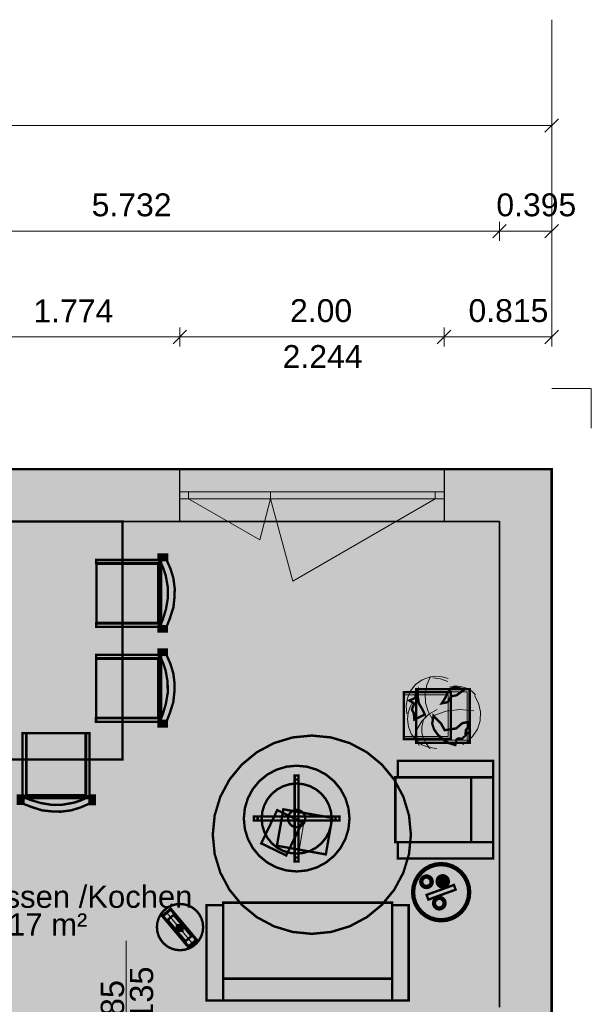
# Model space of a CAD drawing. Header units: millimetres. Extents: x 2988 to 41000, y -28700 to -5172.
# Tile 8 of 9: x 21460 to 25788, y -12620 to -5172. Entities that reach past the tile are written whole.
import ezdxf

# ---------------------------------------------------------------- set-up
doc = ezdxf.new("R2010")
doc.units = ezdxf.units.MM
doc.header["$MEASUREMENT"] = 0

msp = doc.modelspace()

# ---------------------------------------------------------------- hatches: boundary and pattern name
at = {"true_color": 0xeaeaea}
h = msp.add_hatch(color=254, dxfattribs=at)
h.paths.add_polyline_path([(7188, -8572), (25488, -8572), (25488, -16012), (20738, -16012), (20738, -15670), (16688, -15670), (16688, -15328), (11938, -15328), (11938, -14987), (7188, -14987)])
h.paths.add_polyline_path([(20869, -12905), (18799, -12905), (18799, -15275), (20869, -15275)])
at = {"true_color": 0x804000}
for points in [[(7188, -8572), (25488, -8572), (25093, -8967), (19361, -8967), (19189, -8967), (17289, -8967), (17083, -8967), (16819, -8967), (16613, -8967), (14713, -8967), (14541, -8967), (10885, -8967), (10713, -8967), (7583, -8967)], [(25488, -8572), (25488, -16012), (25093, -15617), (25093, -12813), (25093, -12641), (25093, -8967)]]:
    msp.add_hatch(color=36, dxfattribs=at).paths.add_polyline_path(points)
at = {"true_color": 0xeaeaea}
for points in [[(22673, -8572), (24673, -8572), (24673, -8967), (22673, -8967)], [(22545.8, -11952.1), (22603.2, -11903.9), (22796.1, -12133.8), (22738.6, -12182)]]:
    msp.add_hatch(color=254, dxfattribs=at).paths.add_polyline_path(points)
at = {"true_color": 0xffffd2}
for points in [[(20011, -12641), (20011, -11441), (20011, -11269), (19361, -11269), (19361, -8967), (25093, -8967), (25093, -12641), (21133, -12641)], [(22862, -11386), (22862, -11946), (20097, -11946), (20097, -11386)]]:
    msp.add_hatch(color=7, dxfattribs=at).paths.add_polyline_path(points)
at = {"true_color": 0xf0ebe6}
for points in [[(22238, -10768), (21238, -10768), (21238, -8968), (22238, -8968)], [(22520, -9272), (22520, -9745), (22047, -9748), (22065, -9726), (22174, -9720), (22294, -9729), (22461, -9732), (22502, -9729), (22502, -9644), (22503, -9452), (22509, -9334), (22506, -9302), (22470, -9294), (22399, -9302), (22280, -9291), (22146, -9299), (22059, -9294), (22051, -9270)], [(22519, -9990), (22519, -10463), (22046, -10466), (22064, -10444), (22173, -10438), (22293, -10447), (22460, -10450), (22501, -10447), (22501, -10362), (22502, -10170), (22508, -10052), (22505, -10020), (22469, -10012), (22398, -10020), (22279, -10009), (22145, -10017), (22058, -10012), (22050, -9988)], [(21975, -11049), (21502, -11049), (21499, -10576), (21521, -10594), (21527, -10703), (21518, -10823), (21515, -10990), (21518, -11031), (21603, -11031), (21795, -11032), (21913, -11038), (21945, -11035), (21953, -10999), (21945, -10928), (21956, -10809), (21948, -10675), (21953, -10588), (21977, -10580)], [(24879, -11393), (24304, -11393), (24304, -10903), (24879, -10903)], [(23410.4, -11151), (23599.5, -11242.2), (23477.9, -11493.9), (23288.9, -11402.7)], [(23826.5, -11210.1), (23777.8, -11485.9), (23407.5, -11420.6), (23456.2, -11144.8)], [(24586.1, -11702.2), (24583.4, -11711), (24579.1, -11719.1), (24573.2, -11726.2), (24566.1, -11732.1), (24558, -11736.4), (24549.2, -11739.1), (24540, -11740), (24530.8, -11739.1), (24522, -11736.4), (24513.9, -11732.1), (24506.8, -11726.2), (24500.9, -11719.1), (24496.6, -11711), (24493.9, -11702.2), (24493, -11693), (24493.9, -11683.8), (24496.6, -11675), (24500.9, -11666.9), (24506.8, -11659.8), (24513.9, -11653.9), (24522, -11649.6), (24530.8, -11646.9), (24540, -11646), (24549.2, -11646.9), (24558, -11649.6), (24566.1, -11653.9), (24573.2, -11659.8), (24579.1, -11666.9), (24583.4, -11675), (24586.1, -11683.8), (24587, -11693)], [(24708.1, -11699), (24705.5, -11707.6), (24701.2, -11715.6), (24695.5, -11722.5), (24688.6, -11728.2), (24680.6, -11732.5), (24672, -11735.1), (24663, -11736), (24654, -11735.1), (24645.4, -11732.5), (24637.4, -11728.2), (24630.5, -11722.5), (24624.8, -11715.6), (24620.5, -11707.6), (24617.9, -11699), (24617, -11690), (24617.9, -11681), (24620.5, -11672.4), (24624.8, -11664.4), (24630.5, -11657.5), (24637.4, -11651.8), (24645.4, -11647.5), (24654, -11644.9), (24663, -11644), (24672, -11644.9), (24680.6, -11647.5), (24688.6, -11651.8), (24695.5, -11657.5), (24701.2, -11664.4), (24705.5, -11672.4), (24708.1, -11681), (24709, -11690)], [(24747.8, -11717), (24760.8, -11752.7), (24554.1, -11828), (24541.1, -11792.3)], [(24683.1, -11864.2), (24680.4, -11873), (24676.1, -11881.1), (24670.2, -11888.2), (24663.1, -11894.1), (24655, -11898.4), (24646.2, -11901.1), (24637, -11902), (24627.8, -11901.1), (24619, -11898.4), (24610.9, -11894.1), (24603.8, -11888.2), (24597.9, -11881.1), (24593.6, -11873), (24590.9, -11864.2), (24590, -11855), (24590.9, -11845.8), (24593.6, -11837), (24597.9, -11828.9), (24603.8, -11821.8), (24610.9, -11815.9), (24619, -11811.6), (24627.8, -11808.9), (24637, -11808), (24646.2, -11808.9), (24655, -11811.6), (24663.1, -11815.9), (24670.2, -11821.8), (24676.1, -11828.9), (24680.4, -11837), (24683.1, -11845.8), (24684, -11855)], [(23000, -12426), (23000, -11851), (24280, -11851), (24280, -12426)]]:
    msp.add_hatch(color=7, dxfattribs=at).paths.add_polyline_path(points)
at = {"true_color": 0xdccdb9}
for points in [[(22576, -9218), (22576, -9259), (22511, -9259), (22511, -9218)], [(22040, -9259), (22522, -9259), (22522, -9284), (22040, -9284)], [(22509, -9735), (22041, -9735), (22041, -9288), (22509, -9288)], [(22516, -9259), (22531, -9259), (22531, -9763), (22516, -9763)], [(22572, -9258), (22602, -9326), (22624, -9398), (22634, -9476), (22632, -9542), (22624, -9617), (22597, -9701), (22573, -9762), (22522, -9762), (22544, -9709), (22568, -9629), (22582, -9546), (22581, -9462), (22566, -9377), (22549, -9325), (22528, -9278), (22522, -9258)], [(22520, -9765), (22039, -9765), (22039, -9738), (22520, -9738)], [(22575, -9759), (22575, -9801), (22512, -9801), (22512, -9759)], [(22039, -9977), (22521, -9977), (22521, -10002), (22039, -10002)], [(22575, -9936), (22575, -9977), (22510, -9977), (22510, -9936)], [(22515, -9977), (22530, -9977), (22530, -10481), (22515, -10481)], [(22571, -9976), (22601, -10044), (22623, -10116), (22633, -10194), (22631, -10260), (22623, -10335), (22596, -10419), (22572, -10480), (22521, -10480), (22543, -10427), (22567, -10347), (22581, -10264), (22580, -10180), (22565, -10095), (22548, -10043), (22527, -9996), (22521, -9976)], [(22508, -10453), (22040, -10453), (22040, -10006), (22508, -10006)], [(24724, -10613), (24369, -10613), (24369, -10258), (24724, -10258)], [(24867, -10642), (24462, -10642), (24462, -10237), (24867, -10237)], [(22519, -10483), (22038, -10483), (22038, -10456), (22519, -10456)], [(22574, -10477), (22574, -10519), (22511, -10519), (22511, -10477)], [(21482, -11049), (21482, -10568), (21509, -10568), (21509, -11049)], [(21512, -11038), (21512, -10570), (21959, -10570), (21959, -11038)], [(21988, -10569), (21988, -11051), (21963, -11051), (21963, -10569)], [(24407.6, -11483.3), (24364.9, -11624), (24295.6, -11753.7), (24202.3, -11867.3), (24088.7, -11960.6), (23959, -12029.9), (23818.3, -12072.6), (23672, -12087), (23525.7, -12072.6), (23385, -12029.9), (23255.3, -11960.6), (23141.7, -11867.3), (23048.4, -11753.7), (22979.1, -11624), (22936.4, -11483.3), (22922, -11337), (22936.4, -11190.7), (22979.1, -11050), (23048.4, -10920.3), (23141.7, -10806.7), (23255.3, -10713.4), (23385, -10644.1), (23525.7, -10601.4), (23672, -10587), (23818.3, -10601.4), (23959, -10644.1), (24088.7, -10713.4), (24202.3, -10806.7), (24295.6, -10920.3), (24364.9, -11050), (24407.6, -11190.7), (24422, -11337)], [(25044, -10778), (25044, -10903), (24324, -10903), (24324, -10778)], [(23949.3, -11293), (23926.5, -11368.1), (23889.6, -11437.2), (23839.8, -11497.8), (23779.2, -11547.6), (23710.1, -11584.5), (23635, -11607.3), (23557, -11615), (23479, -11607.3), (23403.9, -11584.5), (23334.8, -11547.6), (23274.2, -11497.8), (23224.4, -11437.2), (23187.5, -11368.1), (23164.7, -11293), (23157, -11215), (23164.7, -11137), (23187.5, -11061.9), (23224.4, -10992.8), (23274.2, -10932.2), (23334.8, -10882.4), (23403.9, -10845.5), (23479, -10822.7), (23557, -10815), (23635, -10822.7), (23710.1, -10845.5), (23779.2, -10882.4), (23839.8, -10932.2), (23889.6, -10992.8), (23926.5, -11061.9), (23949.3, -11137), (23957, -11215)], [(25044, -11393), (24879, -11393), (24879, -10903), (25044, -10903)], [(21488, -11104), (21446, -11104), (21446, -11041), (21488, -11041)], [(21988, -11045), (21988, -11060), (21484, -11060), (21484, -11045)], [(21989, -11101), (21921, -11131), (21849, -11153), (21771, -11163), (21705, -11161), (21630, -11153), (21546, -11126), (21485, -11102), (21485, -11051), (21538, -11073), (21618, -11097), (21701, -11111), (21785, -11110), (21870, -11095), (21922, -11078), (21969, -11057), (21989, -11051)], [(22029, -11105), (21988, -11105), (21988, -11040), (22029, -11040)], [(23620.8, -11227.7), (23617, -11239.9), (23611, -11251.1), (23603, -11261), (23593.1, -11269), (23581.9, -11275), (23569.7, -11278.8), (23557, -11280), (23544.3, -11278.8), (23532.1, -11275), (23520.9, -11269), (23511, -11261), (23503, -11251.1), (23497, -11239.9), (23493.2, -11227.7), (23492, -11215), (23493.2, -11202.3), (23497, -11190.1), (23503, -11178.9), (23511, -11169), (23520.9, -11161), (23532.1, -11155), (23544.3, -11151.2), (23557, -11150), (23569.7, -11151.2), (23581.9, -11155), (23593.1, -11161), (23603, -11169), (23611, -11178.9), (23617, -11190.1), (23620.8, -11202.3), (23622, -11215)], [(24324, -11393), (25044, -11393), (25044, -11518), (24324, -11518)], [(24866.8, -11814.9), (24854.2, -11856.2), (24833.9, -11894.2), (24806.6, -11927.6), (24773.2, -11954.9), (24735.2, -11975.2), (24693.9, -11987.8), (24651, -11992), (24608.1, -11987.8), (24566.8, -11975.2), (24528.8, -11954.9), (24495.4, -11927.6), (24468.1, -11894.2), (24447.8, -11856.2), (24435.2, -11814.9), (24431, -11772), (24435.2, -11729.1), (24447.8, -11687.8), (24468.1, -11649.8), (24495.4, -11616.4), (24528.8, -11589.1), (24566.8, -11568.8), (24608.1, -11556.2), (24651, -11552), (24693.9, -11556.2), (24735.2, -11568.8), (24773.2, -11589.1), (24806.6, -11616.4), (24833.9, -11649.8), (24854.2, -11687.8), (24866.8, -11729.1), (24871, -11772)], [(22845.6, -12070.1), (22835.7, -12103), (22819.5, -12133.2), (22797.7, -12159.7), (22771.2, -12181.5), (22741, -12197.7), (22708.1, -12207.6), (22674, -12211), (22639.9, -12207.6), (22607, -12197.7), (22576.8, -12181.5), (22550.3, -12159.7), (22528.5, -12133.2), (22512.3, -12103), (22502.4, -12070.1), (22499, -12036), (22502.4, -12001.9), (22512.3, -11969), (22528.5, -11938.8), (22550.3, -11912.3), (22576.8, -11890.5), (22607, -11874.3), (22639.9, -11864.4), (22674, -11861), (22708.1, -11864.4), (22741, -11874.3), (22771.2, -11890.5), (22797.7, -11912.3), (22819.5, -11938.8), (22835.7, -11969), (22845.6, -12001.9), (22849, -12036)], [(22538.7, -11951.5), (22603.8, -11896.9), (22803.1, -12134.4), (22738, -12189)], [(23000, -11871), (23000, -12591), (22875, -12591), (22875, -11871)], [(24405, -12591), (24280, -12591), (24280, -11871), (24405, -11871)], [(22580.1, -11982.1), (22626, -11943.5), (22761, -12104.4), (22715, -12143)], [(22693, -12021), (22693, -12065), (22649, -12065), (22649, -12021)], [(23000, -12591), (23000, -12426), (24280, -12426), (24280, -12591)]]:
    msp.add_hatch(color=254, dxfattribs=at).paths.add_polyline_path(points)
at = {"true_color": 0xd0e3be}
msp.add_hatch(color=254, dxfattribs=at).paths.add_polyline_path([(24924, -10487.3), (24909, -10536.6), (24884.7, -10582.1), (24852, -10622), (24812.1, -10654.7), (24766.7, -10679), (24717.3, -10694), (24666, -10699), (24614.7, -10694), (24565.3, -10679), (24519.9, -10654.7), (24480, -10622), (24447.3, -10582.1), (24423, -10536.6), (24408, -10487.3), (24403, -10436), (24408, -10384.7), (24423, -10335.4), (24447.3, -10289.9), (24480, -10250), (24519.9, -10217.3), (24565.3, -10193), (24614.7, -10178), (24666, -10173), (24717.3, -10178), (24766.7, -10193), (24812.1, -10217.3), (24852, -10250), (24884.7, -10289.9), (24909, -10335.4), (24924, -10384.7), (24929, -10436)])
at = {"true_color": 0xb1d092}
for points in [[(24448.4, -10466.7), (24444.3, -10419.8), (24429.7, -10388.5), (24446.8, -10345), (24411, -10322), (24450.8, -10304.7), (24455.7, -10298.1), (24463, -10257), (24475.2, -10241.4), (24475.2, -10260.3), (24475.2, -10297.3), (24481.7, -10342.5), (24510.2, -10391), (24527.2, -10427.2)], [(24679.2, -10307.2), (24697.1, -10269.3), (24727.1, -10231.5), (24760.5, -10221.7), (24812.5, -10235.6), (24830.3, -10235.6), (24769.4, -10281.7), (24726.3, -10290.7), (24701.1, -10334.3), (24655.6, -10343.3)], [(24593, -10437.9), (24651.6, -10498.7), (24677.6, -10546.4), (24764.5, -10533.2), (24811.7, -10493), (24852.3, -10485.6), (24862, -10510.2), (24847.4, -10534.1), (24837.7, -10546.4), (24836, -10575.2), (24851.5, -10570.2), (24809.2, -10612.2), (24783.2, -10608.1), (24767, -10617.9), (24758, -10658.2), (24708.5, -10643.4), (24662.9, -10615.5), (24623.9, -10577.6), (24597.9, -10541.5), (24583.3, -10497.9)]]:
    msp.add_hatch(color=63, dxfattribs=at).paths.add_polyline_path(points)

# ---------------------------------------------------------------- linework, layer by layer
at = {"color": 18, "lineweight": 5, "true_color": 0x070707}
for points in [[(25488, -7572), (25488, -5172)], [(25539, -5921), (25437, -6023)], [(25488, -5900), (25488, -6044)], [(7188, -5972), (25488, -5972)], [(25488, -7572), (25488, -5972)], [(25093, -6700), (25093, -6844)], [(25093, -6700), (25093, -6844)], [(25488, -6700), (25488, -6844)], [(19361, -6772), (25093, -6772)], [(25144, -6721), (25042, -6823)], [(25144, -6721), (25042, -6823)], [(25093, -6772), (25488, -6772)], [(25539, -6721), (25437, -6823)], [(22724, -7521), (22622, -7623)], [(22724, -7521), (22622, -7623)], [(22673, -7500), (22673, -7644)], [(22673, -7500), (22673, -7644)], [(24724, -7521), (24622, -7623)], [(24724, -7521), (24622, -7623)], [(24673, -7500), (24673, -7644)], [(24673, -7500), (24673, -7644)], [(25539, -7521), (25437, -7623)], [(25488, -7500), (25488, -7644)], [(20899, -7572), (22673, -7572)], [(22673, -7572), (24673, -7572)], [(24673, -7572), (25488, -7572)]]:
    msp.add_lwpolyline(points, dxfattribs=at)
at = {"color": 8, "lineweight": 18, "true_color": 0x707070}
for points in [[(25788, -7962), (25488, -7962)], [(25788, -7962), (25788, -8262)]]:
    msp.add_lwpolyline(points, dxfattribs=at)
at = {"color": 18, "lineweight": 20, "true_color": 0x070707, "const_width": 20}
msp.add_lwpolyline([(7188, -8572), (25488, -8572), (25488, -16012), (20738, -16012), (20738, -15670), (16688, -15670), (16688, -15328), (11938, -15328), (11938, -14987), (7188, -14987), (7188, -8572)], dxfattribs=at)
at = {"color": 18, "lineweight": 35, "true_color": 0x070707}
for points in [[(7188, -8572), (25488, -8572)], [(25488, -8572), (25488, -16012)], [(25093, -8967), (19361, -8967)], [(25093, -12641), (25093, -8967)]]:
    msp.add_lwpolyline(points, dxfattribs=at)
at = {"color": 254, "lineweight": 30, "true_color": 0xeaeaea}
for points in [[(22673, -8572), (24673, -8572)], [(24673, -8967), (22673, -8967)]]:
    msp.add_lwpolyline(points, dxfattribs=at)
at = {"color": 18, "lineweight": 30, "true_color": 0x070707}
for points in [[(22673, -8967), (22673, -8572)], [(24673, -8572), (24673, -8967)]]:
    msp.add_lwpolyline(points, dxfattribs=at)
at = {"color": 18, "lineweight": 20, "true_color": 0x070707}
msp.add_lwpolyline([(22673, -8572), (24673, -8572)], dxfattribs=at)
at = {"color": 18, "lineweight": 15, "true_color": 0x070707}
for points in [[(22673, -8743.5), (24673, -8743.5)], [(22739.2, -8743.5), (22739.2, -8795.5)], [(23360.2, -8743.5), (23360.2, -8795.5)], [(23360.2, -8743.5), (23360.2, -8795.5)], [(24606.8, -8743.5), (24606.8, -8795.5)], [(22673, -8795.5), (24673, -8795.5)], [(22739.2, -8795.5), (23277, -9106)], [(23277, -9106), (23360.2, -8795.5)], [(23527.2, -9418.8), (23360.2, -8795.5)], [(24606.8, -8795.5), (23527.2, -9418.8)]]:
    msp.add_lwpolyline(points, dxfattribs=at)
at = {"color": 18, "lineweight": 0, "true_color": 0x070707, "const_width": 1}
msp.add_lwpolyline([(20011, -12641), (20011, -11441), (20011, -11269), (19361, -11269), (19361, -8967), (25093, -8967), (25093, -12641), (21133, -12641), (20011, -12641)], dxfattribs=at)
at = {"color": 251, "lineweight": 18, "true_color": 0x595959, "const_width": 18}
for points in [[(22238, -10768), (21238, -10768), (21238, -8968), (22238, -8968), (22238, -10768)], [(22576, -9218), (22576, -9259), (22511, -9259), (22511, -9218), (22576, -9218)], [(22040, -9259), (22522, -9259), (22522, -9284), (22040, -9284), (22040, -9259)], [(22509, -9735), (22041, -9735), (22041, -9288), (22509, -9288), (22509, -9735)], [(22516, -9259), (22531, -9259), (22531, -9763), (22516, -9763), (22516, -9259)], [(22572, -9258), (22602, -9326), (22624, -9398), (22634, -9476), (22632, -9542), (22624, -9617), (22597, -9701), (22573, -9762), (22522, -9762), (22544, -9709), (22568, -9629), (22582, -9546), (22581, -9462), (22566, -9377), (22549, -9325), (22528, -9278), (22522, -9258), (22572, -9258)], [(22520, -9765), (22039, -9765), (22039, -9738), (22520, -9738), (22520, -9765)], [(22575, -9759), (22575, -9801), (22512, -9801), (22512, -9759), (22575, -9759)], [(22039, -9977), (22521, -9977), (22521, -10002), (22039, -10002), (22039, -9977)], [(22575, -9936), (22575, -9977), (22510, -9977), (22510, -9936), (22575, -9936)], [(22515, -9977), (22530, -9977), (22530, -10481), (22515, -10481), (22515, -9977)], [(22571, -9976), (22601, -10044), (22623, -10116), (22633, -10194), (22631, -10260), (22623, -10335), (22596, -10419), (22572, -10480), (22521, -10480), (22543, -10427), (22567, -10347), (22581, -10264), (22580, -10180), (22565, -10095), (22548, -10043), (22527, -9996), (22521, -9976), (22571, -9976)], [(22508, -10453), (22040, -10453), (22040, -10006), (22508, -10006), (22508, -10453)], [(24724, -10613), (24369, -10613), (24369, -10258), (24724, -10258), (24724, -10613)], [(24867, -10642), (24462, -10642), (24462, -10237), (24867, -10237), (24867, -10642)], [(22519, -10483), (22038, -10483), (22038, -10456), (22519, -10456), (22519, -10483)], [(22574, -10477), (22574, -10519), (22511, -10519), (22511, -10477), (22574, -10477)], [(21482, -11049), (21482, -10568), (21509, -10568), (21509, -11049), (21482, -11049)], [(21512, -11038), (21512, -10570), (21959, -10570), (21959, -11038), (21512, -11038)], [(21988, -10569), (21988, -11051), (21963, -11051), (21963, -10569), (21988, -10569)], [(24407.6, -11483.3), (24364.9, -11624), (24295.6, -11753.7), (24202.3, -11867.3), (24088.7, -11960.6), (23959, -12029.9), (23818.3, -12072.6), (23672, -12087), (23525.7, -12072.6), (23385, -12029.9), (23255.3, -11960.6), (23141.7, -11867.3), (23048.4, -11753.7), (22979.1, -11624), (22936.4, -11483.3), (22922, -11337), (22936.4, -11190.7), (22979.1, -11050), (23048.4, -10920.3), (23141.7, -10806.7), (23255.3, -10713.4), (23385, -10644.1), (23525.7, -10601.4), (23672, -10587), (23818.3, -10601.4), (23959, -10644.1), (24088.7, -10713.4), (24202.3, -10806.7), (24295.6, -10920.3), (24364.9, -11050), (24407.6, -11190.7), (24422, -11337), (24407.6, -11483.3)], [(25044, -10778), (25044, -10903), (24324, -10903), (24324, -10778), (25044, -10778)], [(23949.3, -11293), (23926.5, -11368.1), (23889.6, -11437.2), (23839.8, -11497.8), (23779.2, -11547.6), (23710.1, -11584.5), (23635, -11607.3), (23557, -11615), (23479, -11607.3), (23403.9, -11584.5), (23334.8, -11547.6), (23274.2, -11497.8), (23224.4, -11437.2), (23187.5, -11368.1), (23164.7, -11293), (23157, -11215), (23164.7, -11137), (23187.5, -11061.9), (23224.4, -10992.8), (23274.2, -10932.2), (23334.8, -10882.4), (23403.9, -10845.5), (23479, -10822.7), (23557, -10815), (23635, -10822.7), (23710.1, -10845.5), (23779.2, -10882.4), (23839.8, -10932.2), (23889.6, -10992.8), (23926.5, -11061.9), (23949.3, -11137), (23957, -11215), (23949.3, -11293)], [(24879, -11393), (24304, -11393), (24304, -10903), (24879, -10903), (24879, -11393)], [(25044, -11393), (24879, -11393), (24879, -10903), (25044, -10903), (25044, -11393)], [(21488, -11104), (21446, -11104), (21446, -11041), (21488, -11041), (21488, -11104)], [(21988, -11045), (21988, -11060), (21484, -11060), (21484, -11045), (21988, -11045)], [(21989, -11101), (21921, -11131), (21849, -11153), (21771, -11163), (21705, -11161), (21630, -11153), (21546, -11126), (21485, -11102), (21485, -11051), (21538, -11073), (21618, -11097), (21701, -11111), (21785, -11110), (21870, -11095), (21922, -11078), (21969, -11057), (21989, -11051), (21989, -11101)], [(22029, -11105), (21988, -11105), (21988, -11040), (22029, -11040), (22029, -11105)], [(23410.4, -11151), (23599.5, -11242.2), (23477.9, -11493.9), (23288.9, -11402.7), (23410.4, -11151)], [(23826.5, -11210.1), (23777.8, -11485.9), (23407.5, -11420.6), (23456.2, -11144.8), (23826.5, -11210.1)], [(24324, -11393), (25044, -11393), (25044, -11518), (24324, -11518), (24324, -11393)], [(24866.8, -11814.9), (24854.2, -11856.2), (24833.9, -11894.2), (24806.6, -11927.6), (24773.2, -11954.9), (24735.2, -11975.2), (24693.9, -11987.8), (24651, -11992), (24608.1, -11987.8), (24566.8, -11975.2), (24528.8, -11954.9), (24495.4, -11927.6), (24468.1, -11894.2), (24447.8, -11856.2), (24435.2, -11814.9), (24431, -11772), (24435.2, -11729.1), (24447.8, -11687.8), (24468.1, -11649.8), (24495.4, -11616.4), (24528.8, -11589.1), (24566.8, -11568.8), (24608.1, -11556.2), (24651, -11552), (24693.9, -11556.2), (24735.2, -11568.8), (24773.2, -11589.1), (24806.6, -11616.4), (24833.9, -11649.8), (24854.2, -11687.8), (24866.8, -11729.1), (24871, -11772), (24866.8, -11814.9)], [(24586.1, -11702.2), (24583.4, -11711), (24579.1, -11719.1), (24573.2, -11726.2), (24566.1, -11732.1), (24558, -11736.4), (24549.2, -11739.1), (24540, -11740), (24530.8, -11739.1), (24522, -11736.4), (24513.9, -11732.1), (24506.8, -11726.2), (24500.9, -11719.1), (24496.6, -11711), (24493.9, -11702.2), (24493, -11693), (24493.9, -11683.8), (24496.6, -11675), (24500.9, -11666.9), (24506.8, -11659.8), (24513.9, -11653.9), (24522, -11649.6), (24530.8, -11646.9), (24540, -11646), (24549.2, -11646.9), (24558, -11649.6), (24566.1, -11653.9), (24573.2, -11659.8), (24579.1, -11666.9), (24583.4, -11675), (24586.1, -11683.8), (24587, -11693), (24586.1, -11702.2)], [(24708.1, -11699), (24705.5, -11707.6), (24701.2, -11715.6), (24695.5, -11722.5), (24688.6, -11728.2), (24680.6, -11732.5), (24672, -11735.1), (24663, -11736), (24654, -11735.1), (24645.4, -11732.5), (24637.4, -11728.2), (24630.5, -11722.5), (24624.8, -11715.6), (24620.5, -11707.6), (24617.9, -11699), (24617, -11690), (24617.9, -11681), (24620.5, -11672.4), (24624.8, -11664.4), (24630.5, -11657.5), (24637.4, -11651.8), (24645.4, -11647.5), (24654, -11644.9), (24663, -11644), (24672, -11644.9), (24680.6, -11647.5), (24688.6, -11651.8), (24695.5, -11657.5), (24701.2, -11664.4), (24705.5, -11672.4), (24708.1, -11681), (24709, -11690), (24708.1, -11699)], [(23000, -12426), (23000, -11851), (24280, -11851), (24280, -12426), (23000, -12426)], [(24683.1, -11864.2), (24680.4, -11873), (24676.1, -11881.1), (24670.2, -11888.2), (24663.1, -11894.1), (24655, -11898.4), (24646.2, -11901.1), (24637, -11902), (24627.8, -11901.1), (24619, -11898.4), (24610.9, -11894.1), (24603.8, -11888.2), (24597.9, -11881.1), (24593.6, -11873), (24590.9, -11864.2), (24590, -11855), (24590.9, -11845.8), (24593.6, -11837), (24597.9, -11828.9), (24603.8, -11821.8), (24610.9, -11815.9), (24619, -11811.6), (24627.8, -11808.9), (24637, -11808), (24646.2, -11808.9), (24655, -11811.6), (24663.1, -11815.9), (24670.2, -11821.8), (24676.1, -11828.9), (24680.4, -11837), (24683.1, -11845.8), (24684, -11855), (24683.1, -11864.2)], [(22845.6, -12070.1), (22835.7, -12103), (22819.5, -12133.2), (22797.7, -12159.7), (22771.2, -12181.5), (22741, -12197.7), (22708.1, -12207.6), (22674, -12211), (22639.9, -12207.6), (22607, -12197.7), (22576.8, -12181.5), (22550.3, -12159.7), (22528.5, -12133.2), (22512.3, -12103), (22502.4, -12070.1), (22499, -12036), (22502.4, -12001.9), (22512.3, -11969), (22528.5, -11938.8), (22550.3, -11912.3), (22576.8, -11890.5), (22607, -11874.3), (22639.9, -11864.4), (22674, -11861), (22708.1, -11864.4), (22741, -11874.3), (22771.2, -11890.5), (22797.7, -11912.3), (22819.5, -11938.8), (22835.7, -11969), (22845.6, -12001.9), (22849, -12036), (22845.6, -12070.1)], [(22538.7, -11951.5), (22603.8, -11896.9), (22803.1, -12134.4), (22738, -12189), (22538.7, -11951.5)], [(22545.8, -11952.1), (22603.2, -11903.9), (22796.1, -12133.8), (22738.6, -12182), (22545.8, -11952.1)], [(23000, -11871), (23000, -12591), (22875, -12591), (22875, -11871), (23000, -11871)], [(24405, -12591), (24280, -12591), (24280, -11871), (24405, -11871), (24405, -12591)], [(22580.1, -11982.1), (22626, -11943.5), (22761, -12104.4), (22715, -12143), (22580.1, -11982.1)], [(22693, -12021), (22693, -12065), (22649, -12065), (22649, -12021), (22693, -12021)], [(23000, -12591), (23000, -12426), (24280, -12426), (24280, -12591), (23000, -12591)]]:
    msp.add_lwpolyline(points, dxfattribs=at)
at = {"color": 254, "lineweight": 20, "true_color": 0xeaeaea}
msp.add_lwpolyline([(24673, -8967), (22673, -8967)], dxfattribs=at)
at = {"color": 251, "lineweight": 18, "true_color": 0x595959}
for points in [[(24391, -10422), (24385, -10362), (24395, -10303), (24419, -10248), (24458, -10201), (24507, -10166), (24563, -10145), (24611, -10139), (24659, -10142), (24705, -10156)], [(24585, -10465), (24585, -10465), (24585, -10465), (24552, -10405), (24533, -10339), (24530, -10271), (24542, -10203), (24570, -10141)], [(24587, -10151), (24587, -10151), (24587, -10151), (24646, -10158), (24702, -10178)], [(24713, -10220), (24756, -10212), (24800, -10215), (24842, -10228), (24880, -10249), (24912, -10279)], [(24618, -10686), (24560, -10678), (24506, -10656), (24460, -10620), (24425, -10574), (24403, -10520), (24395, -10462), (24401, -10415), (24416, -10370), (24440, -10329)], [(24904, -10284), (24904, -10284), (24904, -10284), (24935, -10343), (24949, -10408), (24946, -10475), (24925, -10538), (24889, -10595), (24840, -10639), (24827, -10648), (24814, -10655)], [(24447, -10611), (24447, -10611), (24447, -10611), (24467, -10540), (24505, -10477), (24557, -10425), (24621, -10389)], [(24587, -10438), (24587, -10438), (24587, -10438), (24688, -10402), (24793, -10390), (24899, -10401)], [(24569, -10684), (24539, -10651), (24518, -10610), (24506, -10566), (24506, -10521), (24516, -10476), (24536, -10436)], [(24484, -10662), (24466, -10622), (24455, -10579)], [(23624.6, -11174.5), (23576, -11450.3)], [(22767, -12158.2), (22574.1, -11928.4)], [(22642.2, -12067), (22699.7, -12018.8)]]:
    msp.add_lwpolyline(points, dxfattribs=at)
at = {"color": 8, "lineweight": 18, "true_color": 0x7b7b7b}
for points in [[(24369, -10278), (24704, -10278), (24704, -10593), (24369, -10593)], [(24462, -10257), (24847, -10257), (24847, -10622), (24462, -10622)]]:
    msp.add_lwpolyline(points, dxfattribs=at)
at = {"color": 254, "lineweight": 18, "true_color": 0xd0e3be, "const_width": 18}
for points in [[(24448.4, -10466.7), (24444.3, -10419.8), (24429.7, -10388.5), (24446.8, -10345), (24411, -10322), (24450.8, -10304.7), (24455.7, -10298.1), (24463, -10257), (24475.2, -10241.4), (24475.2, -10260.3), (24475.2, -10297.3), (24481.7, -10342.5), (24510.2, -10391), (24527.2, -10427.2), (24448.4, -10466.7)], [(24679.2, -10307.2), (24697.1, -10269.3), (24727.1, -10231.5), (24760.5, -10221.7), (24812.5, -10235.6), (24830.3, -10235.6), (24769.4, -10281.7), (24726.3, -10290.7), (24701.1, -10334.3), (24655.6, -10343.3), (24679.2, -10307.2)], [(24593, -10437.9), (24651.6, -10498.7), (24677.6, -10546.4), (24764.5, -10533.2), (24811.7, -10493), (24852.3, -10485.6), (24862, -10510.2), (24847.4, -10534.1), (24837.7, -10546.4), (24836, -10575.2), (24851.5, -10570.2), (24809.2, -10612.2), (24783.2, -10608.1), (24767, -10617.9), (24758, -10658.2), (24708.5, -10643.4), (24662.9, -10615.5), (24623.9, -10577.6), (24597.9, -10541.5), (24583.3, -10497.9), (24593, -10437.9)]]:
    msp.add_lwpolyline(points, dxfattribs=at)
at = {"color": 8, "lineweight": 18, "true_color": 0x7b7b7b, "const_width": 18}
for points in [[(23816.9, -11266.7), (23801.8, -11316.4), (23777.3, -11362.2), (23744.4, -11402.4), (23704.2, -11435.3), (23658.4, -11459.8), (23608.7, -11474.9), (23557, -11480), (23505.3, -11474.9), (23455.6, -11459.8), (23409.8, -11435.3), (23369.6, -11402.4), (23336.7, -11362.2), (23312.2, -11316.4), (23297.1, -11266.7), (23292, -11215), (23297.1, -11163.3), (23312.2, -11113.6), (23336.7, -11067.8), (23369.6, -11027.6), (23409.8, -10994.7), (23455.6, -10970.2), (23505.3, -10955.1), (23557, -10950), (23608.7, -10955.1), (23658.4, -10970.2), (23704.2, -10994.7), (23744.4, -11027.6), (23777.3, -11067.8), (23801.8, -11113.6), (23816.9, -11163.3), (23822, -11215), (23816.9, -11266.7)], [(23572, -10890), (23572, -10920), (23542, -10920), (23542, -10890), (23572, -10890)], [(23542, -11510), (23542, -10920), (23572, -10920), (23572, -11510), (23542, -11510)], [(23620.8, -11227.7), (23617, -11239.9), (23611, -11251.1), (23603, -11261), (23593.1, -11269), (23581.9, -11275), (23569.7, -11278.8), (23557, -11280), (23544.3, -11278.8), (23532.1, -11275), (23520.9, -11269), (23511, -11261), (23503, -11251.1), (23497, -11239.9), (23493.2, -11227.7), (23492, -11215), (23493.2, -11202.3), (23497, -11190.1), (23503, -11178.9), (23511, -11169), (23520.9, -11161), (23532.1, -11155), (23544.3, -11151.2), (23557, -11150), (23569.7, -11151.2), (23581.9, -11155), (23593.1, -11161), (23603, -11169), (23611, -11178.9), (23617, -11190.1), (23620.8, -11202.3), (23622, -11215), (23620.8, -11227.7)], [(23262, -11200), (23262, -11230), (23232, -11230), (23232, -11200), (23262, -11200)], [(23262, -11230), (23262, -11200), (23852, -11200), (23852, -11230), (23262, -11230)], [(23882, -11200), (23882, -11230), (23852, -11230), (23852, -11200), (23882, -11200)], [(23572, -11510), (23572, -11540), (23542, -11540), (23542, -11510), (23572, -11510)], [(24852.1, -11812), (24840.4, -11850.5), (24821.5, -11885.9), (24796, -11917), (24764.9, -11942.5), (24729.5, -11961.4), (24691, -11973.1), (24651, -11977), (24611, -11973.1), (24572.5, -11961.4), (24537.1, -11942.5), (24506, -11917), (24480.5, -11885.9), (24461.6, -11850.5), (24449.9, -11812), (24446, -11772), (24449.9, -11732), (24461.6, -11693.5), (24480.5, -11658.1), (24506, -11627), (24537.1, -11601.5), (24572.5, -11582.6), (24611, -11570.9), (24651, -11567), (24691, -11570.9), (24729.5, -11582.6), (24764.9, -11601.5), (24796, -11627), (24821.5, -11658.1), (24840.4, -11693.5), (24852.1, -11732), (24856, -11772), (24852.1, -11812)], [(24571.4, -11699.2), (24569.6, -11705.2), (24566.6, -11710.8), (24562.6, -11715.6), (24557.8, -11719.6), (24552.2, -11722.6), (24546.2, -11724.4), (24540, -11725), (24533.8, -11724.4), (24527.8, -11722.6), (24522.2, -11719.6), (24517.4, -11715.6), (24513.4, -11710.8), (24510.4, -11705.2), (24508.6, -11699.2), (24508, -11693), (24508.6, -11686.8), (24510.4, -11680.8), (24513.4, -11675.2), (24517.4, -11670.4), (24522.2, -11666.4), (24527.8, -11663.4), (24533.8, -11661.6), (24540, -11661), (24546.2, -11661.6), (24552.2, -11663.4), (24557.8, -11666.4), (24562.6, -11670.4), (24566.6, -11675.2), (24569.6, -11680.8), (24571.4, -11686.8), (24572, -11693), (24571.4, -11699.2)], [(24747.8, -11717), (24760.8, -11752.7), (24554.1, -11828), (24541.1, -11792.3), (24747.8, -11717)], [(24669.4, -11861.4), (24667.5, -11867.6), (24664.4, -11873.3), (24660.3, -11878.3), (24655.3, -11882.4), (24649.6, -11885.5), (24643.4, -11887.4), (24637, -11888), (24630.6, -11887.4), (24624.4, -11885.5), (24618.7, -11882.4), (24613.7, -11878.3), (24609.6, -11873.3), (24606.5, -11867.6), (24604.6, -11861.4), (24604, -11855), (24604.6, -11848.6), (24606.5, -11842.4), (24609.6, -11836.7), (24613.7, -11831.7), (24618.7, -11827.6), (24624.4, -11824.5), (24630.6, -11822.6), (24637, -11822), (24643.4, -11822.6), (24649.6, -11824.5), (24655.3, -11827.6), (24660.3, -11831.7), (24664.4, -11836.7), (24667.5, -11842.4), (24669.4, -11848.6), (24670, -11855), (24669.4, -11861.4)]]:
    msp.add_lwpolyline(points, dxfattribs=at)
at = {"color": 18, "lineweight": 0, "true_color": 0x070707}
msp.add_lwpolyline([(22265, -12141), (22265, -13141)], dxfattribs=at)

# ---------------------------------------------------------------- texts
at = {"color": 18, "true_color": 0x070707}
for s, insert, char_height, attachment_point in [('{\\fArial|b0|i0;5.732}', (22005, -6661.5), 173, 7), ('{\\fArial|b0|i0;0.395}', (25069, -6661.5), 173, 7), ('{\\fArial|b0|i0;1.774}', (21564, -7461.5), 173, 7), ('{\\fArial|b0|i0;2.00}', (23507, -7461.5), 173, 7), ('{\\fArial|b0|i0;0.815}', (24858, -7461.5), 173, 7), ('{\\fArial|b0|i0;2.244}', (23451, -7806.5), 173, 7), ('{\\fArial|b0|i0;Wohnen/Essen /Kochen}', (21509, -11722), 168, 2), ('{\\fArial|b0|i0;20.17 m²}', (21509, -11932), 168, 2)]:
    msp.add_mtext(s, dxfattribs=dict(at, insert=insert, char_height=char_height, attachment_point=attachment_point))
at = {"color": 18, "true_color": 0x070707, "char_height": 176, "attachment_point": 5, "rotation": 90}
for s, insert in [('{\\fArial|b0|i0;2.135}', (22383.5, -12641.5)), ('{\\fArial|b0|i0;885}', (22163.5, -12641.5))]:
    msp.add_mtext(s, dxfattribs=dict(at, insert=insert))

doc.saveas('drawing.dxf')
